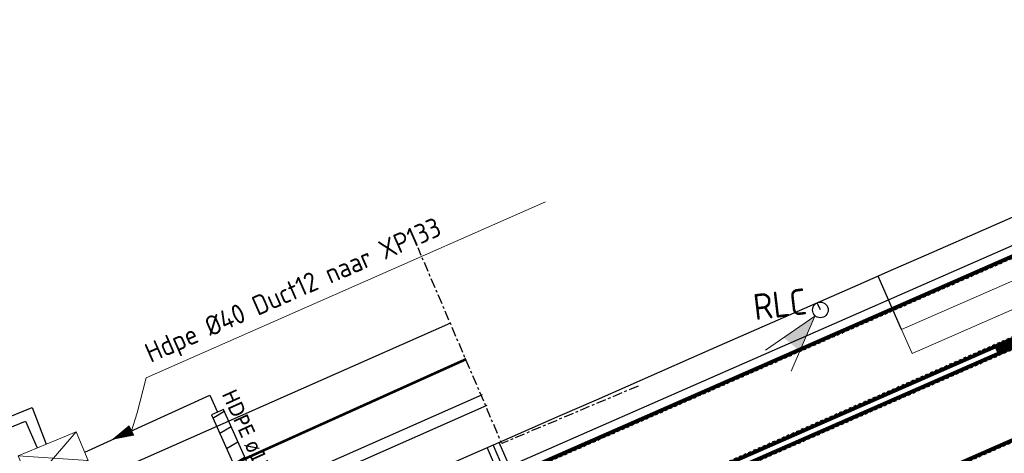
# Model space of a CAD drawing. Header units: metres. Extents: x 144112 to 146497, y 457631 to 458575.
# Tile 55 of 59: x 146258 to 146296, y 458459 to 458476. Entities that reach past the tile are written whole.
import ezdxf
from ezdxf.enums import TextEntityAlignment as Align

# ---------------------------------------------------------------- set-up
doc = ezdxf.new("R2010")
doc.units = ezdxf.units.M
doc.header["$LTSCALE"] = 0.25
for name, pattern in [('N225DO-1044A$0$PROFIEL', [3.8999999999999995, 3, -0.3, 0.3, -0.3]), ('STIPPELFIJN', [0.375, 0.25, -0.125]), ('VW-1-3_STREEP', [4, 1, -3]), ('VW-3-3_STREEP', [6, 3, -3]), ('VW-30-270_STREEP', [3, 0.3, -2.7])]:
    doc.linetypes.add(name, pattern=pattern)
doc.layers.get('0').update_dxf_attribs({"linetype": 'CONTINUOUS', "lineweight": 0})
for name, color, linetype in [('BUIS', 1, 'CONTINUOUS'), ('INSTALLATIE-T-CODE', 1, 'CONTINUOUS'), ('KABEL-500', 3, 'CONTINUOUS'), ('LUS-T-CODE', 1, 'CONTINUOUS'), ('MASTEN', 7, 'CONTINUOUS'), ('NW-WERKGRENS', 8, 'N225DO-1044A$0$PROFIEL'), ('ONDERGROND', 7, 'CONTINUOUS'), ('VRI - Koppelkabel', 30, 'CONTINUOUS'), ('VRI - MANTELBUIS', 1, 'CONTINUOUS'), ('VRI - uitslijper', 1, 'CONTINUOUS'), ('WEG-NW-BANDEN', 7, 'CONTINUOUS'), ('WEG-NW-MARKERING', 7, 'STIPPELFIJN'), ('WEG-NW-MARKERING 0.30-2.70 STREEP DIK 10', 8, 'VW-30-270_STREEP'), ('WEG-NW-MARKERING 1-3 STREEP BLOK 45CM', 7, 'VW-1-3_STREEP'), ('WEG-NW-MARKERING 1-3 STREEP DIK 15', 7, 'VW-1-3_STREEP'), ('WEG-NW-MARKERING 3-3 STREEP DIK 15', 7, 'VW-3-3_STREEP'), ('WEG-NW-MARKERING DOORGETROKKEN DIK 15', 7, 'CONTINUOUS'), ('WEG-NW-VERHARDING', 42, 'CONTINUOUS'), ('X-bestaand-meubilair', 251, 'CONTINUOUS')]:
    doc.layers.add(name, color=color, linetype=linetype)
for name, color, linetype, lineweight in [('INSTALLATIE', 3, 'CONTINUOUS', 0), ('KABEL-T-CODE', 7, 'CONTINUOUS', 18), ('LUSSEN', 7, 'CONTINUOUS', 0), ('VRI-AUTOMAAT', 3, 'CONTINUOUS', 0)]:
    doc.layers.add(name, color=color, linetype=linetype, lineweight=lineweight)
doc.styles.add('I020-1', font='ISO', dxfattribs={"height": 2})
doc.styles.add('ISO', font='ISO')
doc.styles.add('NLCS-ISO-M250-T35', font='NLCS-ISO.ttf', dxfattribs={"height": 3.5})
doc.styles.add('VRI131 kabel1$0$ISO', font='ISO')

# ---------------------------------------------------------------- blocks, each defined once
blk = doc.blocks.new('V_15X1')
blk.add_lwpolyline([(0.5, 0), (0.5, -15), (-0.5, -15), (-0.5, 0)], close=True)
at = {"layer": 'LUS-T-CODE', "style": 'ISO'}
blk.add_attdef('LUS', text='', height=1, rotation=270, dxfattribs=at).set_placement((-0.02055993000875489, -16.41547190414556), align=Align.MIDDLE)
blk = doc.blocks.new('V_AUT')
for p, q in [((-1.2, -0.6000000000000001), (1.2, 0.6000000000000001)), ((-1.2, 0.6000000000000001), (1.2, -0.6000000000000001)), ((-1.2, 0.6000000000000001), (1.2, 0.6000000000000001)), ((-1.2, -0.6000000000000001), (-1.2, 0.6000000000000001)), ((1.2, 0.6000000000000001), (1.2, -0.6000000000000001)), ((1.2, -0.6000000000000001), (-1.2, -0.6000000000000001))]:
    blk.add_line(p, q)
at = {"style": 'I020-1'}
blk.add_attdef('INST', (-1.2, 0.8933341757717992), '', height=1, dxfattribs=at)
blk = doc.blocks.new('Masten1')
blk.add_circle((0, 0), 0.3)
blk = doc.blocks.new('V_RLC')
blk.add_lwpolyline([(2.51087760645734, 0.6316793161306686), (0.3, 0), (2.51087760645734, -0.6316793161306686)])
blk.add_solid([(0.3, 0), (1.7, 0.4), (1.7, -0.4)])
at = {"layer": 'INSTALLATIE-T-CODE', "style": 'I020-1'}
blk.add_attdef('INST', text='', height=1, dxfattribs=at).set_placement((4.287389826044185, 0.002107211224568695), align=Align.MIDDLE)
blk = doc.blocks.new('N237_ondergrond1')
at = {"layer": 'NW-WERKGRENS', "color": 8, "ltscale": 0.5, "flags": 128}
blk.add_lwpolyline([(146281.5691994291, 458461.5237860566), (146276.3518037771, 458459.326515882), (146273.1461184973, 458466.8173372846)], dxfattribs=at)
blk.add_lwpolyline([(146281.5691994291, 458461.5237860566), (146276.3518037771, 458459.326515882), (146273.1461184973, 458466.8173372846)], dxfattribs=at)
at = {"layer": 'WEG-NW-BANDEN', "color": 8, "flags": 128}
blk.add_lwpolyline([(146275.7735914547, 458460.7846354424), (146267.0334719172, 458456.9192948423)], dxfattribs=at)
blk.add_lwpolyline([(146275.7735914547, 458460.7846354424), (146267.0334719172, 458456.9192948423)], dxfattribs=at)
at = {"layer": 'WEG-NW-MARKERING', "color": 8, "flags": 128}
for points in [[(146374.702723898, 458497.9997711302), (146262.6893999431, 458448.8331315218)], [(146374.702723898, 458497.9997711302), (146262.6893999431, 458448.8331315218)], [(146369.4614342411, 458495.2077410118), (146262.8702648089, 458448.4210782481)], [(146369.4614342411, 458495.2077410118), (146262.8702648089, 458448.4210782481)], [(146373.0942364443, 458493.2530090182), (146264.1765110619, 458445.4451379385)], [(146373.0942364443, 458493.2530090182), (146264.1765110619, 458445.4451379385)], [(146328.4660306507, 458480.7080912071), (146261.5841146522, 458451.3512348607)], [(146328.4660306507, 458480.7080912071), (146261.5841146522, 458451.3512348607)]]:
    blk.add_lwpolyline(points, dxfattribs=at)
at = {"layer": 'WEG-NW-MARKERING 0.30-2.70 STREEP DIK 10', "color": 8, "linetype": 'VW-30-270_STREEP', "ltscale": 0.25, "const_width": 0.1, "flags": 128}
blk.add_lwpolyline([(146252.5560311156, 458452.4528414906), (146274.988931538, 458462.558870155)], dxfattribs=at)
blk.add_lwpolyline([(146252.5560311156, 458452.4528414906), (146274.988931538, 458462.558870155)], dxfattribs=at)
at = {"layer": 'WEG-NW-MARKERING 1-3 STREEP BLOK 45CM', "color": 8, "ltscale": 0.25, "const_width": 0.45, "flags": 128}
blk.add_lwpolyline([(146369.3710018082, 458495.4137676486), (146295.2815244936, 458462.8932557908)], dxfattribs=at)
blk.add_lwpolyline([(146369.3710018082, 458495.4137676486), (146295.2815244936, 458462.8932557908)], dxfattribs=at)
at = {"layer": 'WEG-NW-MARKERING 1-3 STREEP DIK 15', "color": 8, "ltscale": 0.25, "const_width": 0.15, "flags": 128}
blk.add_lwpolyline([(146270.4726912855, 458448.2906626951), (146373.061107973, 458493.3203746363), (146408.3670770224, 458512.6297138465), (146487.1473167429, 458547.5024874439)], dxfattribs=at)
blk.add_lwpolyline([(146270.4726912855, 458448.2906626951), (146373.061107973, 458493.3203746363), (146408.3670770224, 458512.6297138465), (146487.1473167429, 458547.5024874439)], dxfattribs=at)
at = {"layer": 'WEG-NW-MARKERING 3-3 STREEP DIK 15', "color": 8, "ltscale": 0.25, "const_width": 0.15, "flags": 128}
blk.add_lwpolyline([(146267.8668276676, 458454.1908483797), (146328.4358865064, 458480.7767667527)], dxfattribs=at)
blk.add_lwpolyline([(146267.8668276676, 458454.1908483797), (146328.4358865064, 458480.7767667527)], dxfattribs=at)
at = {"layer": 'WEG-NW-MARKERING DOORGETROKKEN DIK 15', "color": 8, "const_width": 0.15, "flags": 128}
for points in [[(146295.221445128, 458463.0306985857), (146269.038456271, 458451.5380517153)], [(146295.221445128, 458463.0306985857), (146269.038456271, 458451.5380517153)], [(146295.3416038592, 458462.7558129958), (146269.1596592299, 458451.2636244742)], [(146295.3416038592, 458462.7558129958), (146269.1596592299, 458451.2636244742)]]:
    blk.add_lwpolyline(points, dxfattribs=at)
at = {"layer": 'WEG-NW-VERHARDING', "color": 8, "flags": 128}
for points in [[(146368.9400000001, 458498.9649999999), (146262.1128640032, 458452.074763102)], [(146368.9400000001, 458498.9649999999), (146262.1128640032, 458452.074763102)], [(146274.3822357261, 458463.9307011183), (146259.4892106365, 458457.344222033), (146249.1369596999, 458452.5155823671)], [(146274.3822357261, 458463.9307011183), (146259.4892106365, 458457.344222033), (146249.1369596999, 458452.5155823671)], [(146275.5956273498, 458461.1870391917), (146266.4500875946, 458457.1424004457)], [(146275.5956273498, 458461.1870391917), (146266.4500875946, 458457.1424004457)]]:
    blk.add_lwpolyline(points, dxfattribs=at)
blk = doc.blocks.new('V_MAST')
blk.add_circle((0, 0), 0.3)

msp = doc.modelspace()

# ---------------------------------------------------------------- hatches: boundary and pattern name
at = {"layer": 'BUIS'}
h = msp.add_hatch(dxfattribs=at)
h.set_pattern_fill('LINE', color=256, scale=0.2, angle=30.59999999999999, style=0)
h.set_pattern_definition([(30.59999999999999, (-1.308868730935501, 42.37357023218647), (-0.3232412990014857, 0.5465711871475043), [])])
h.paths.add_polyline_path([(146265.2353660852, 458460.4308301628), (146266.8535486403, 458456.7962409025), (146267.3103225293, 458456.9996066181), (146265.6921399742, 458460.6341958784)])

# ---------------------------------------------------------------- linework, layer by layer
at = {"layer": 'BUIS', "flags": 128}
msp.add_lwpolyline([(146265.2353660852, 458460.4308301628), (146266.8535486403, 458456.7962409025), (146267.3103225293, 458456.9996066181), (146265.6921399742, 458460.6341958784)], close=True, dxfattribs=at)
at = {"layer": 'KABEL-500'}
for p, q in [((146291.1626348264, 458464.8257427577), (146290.7621061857, 458465.7420269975)), ((146276.2058263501, 458458.2349082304, 10.86846236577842), (146275.8040889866, 458459.1510331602, 10.86846236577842)), ((146276.4175341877, 458458.3535926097, 10.85304454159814), (146276.0158397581, 458459.2696196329, 10.85304454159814)), ((146276.6485222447, 458458.4549814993), (146276.2468706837, 458459.3709107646))]:
    msp.add_line(p, q, dxfattribs=at)
at = {"layer": 'KABEL-500', "flags": 128}
for points in [[(146269.5174236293, 458456.4198698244), (146276.4416086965, 458459.4562503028), (146278.5912126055, 458460.3997880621), (146279.9717857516, 458461.0057708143), (146283.6194485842, 458462.6068600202), (146284.690746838, 458463.0770910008), (146289.7964884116, 458465.3181829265), (146291.3450483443, 458465.9979010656), (146292.6160778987, 458466.5558012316), (146295.0059745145, 458467.6048120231), (146300.7314783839, 458470.1179397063), (146302.0418796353, 458470.6931215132), (146305.3237639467, 458472.1336574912), (146307.9816304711, 458473.300289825), (146310.9659943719, 458474.6102334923), (146315.183216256, 458476.4613224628), (146319.187897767, 458478.2191198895), (146324.9786867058, 458480.7609035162), (146331.2536136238, 458483.5151925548)], [(146288.5498044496, 458464.4434025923), (146288.4239400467, 458464.7157225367)], [(146260.3836500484, 458458.990200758), (146265.170591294, 458461.1748737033), (146265.4637530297, 458460.5325130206)], [(146256.4207306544, 458459.9171898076), (146258.3636879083, 458460.7057252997), (146258.9034370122, 458459.2999624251)]]:
    msp.add_lwpolyline(points, dxfattribs=at)
at = {"layer": 'KABEL-T-CODE'}
for p, q in [((146262.0895383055, 458460.0014645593), (146261.4719952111, 458459.4869017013)), ((146261.4719952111, 458459.4869017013), (146262.1106882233, 458459.9577486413)), ((146261.4719952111, 458459.4869017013), (146262.1318381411, 458459.9140327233)), ((146262.0895383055, 458460.0014645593), (146262.2587376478, 458459.6517372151))]:
    msp.add_line(p, q, dxfattribs=at)
at = {"layer": 'KABEL-T-CODE', "color": 0}
for p, q in [((146261.4719952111, 458459.4869017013), (146262.1529880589, 458459.8703168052)), ((146261.4719952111, 458459.4869017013), (146262.1741379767, 458459.8266008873)), ((146261.4719952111, 458459.4869017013), (146262.1741379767, 458459.8266008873)), ((146262.1903193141, 458459.7931547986), (146261.4719952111, 458459.4869017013)), ((146261.4719952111, 458459.4869017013), (146262.1952878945, 458459.7828849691)), ((146262.2004369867, 458459.7722420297), (146261.4719952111, 458459.4869017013)), ((146261.4719952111, 458459.4869017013), (146262.2164378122, 458459.7391690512)), ((146261.4719952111, 458459.4869017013), (146262.2375877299, 458459.6954531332)), ((146261.4719952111, 458459.4869017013), (146262.2587376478, 458459.6517372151))]:
    msp.add_line(p, q, dxfattribs=at)
at = {"layer": 'KABEL-T-CODE', "flags": 128}
for points in [[(146278.0241956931, 458468.5843600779), (146262.7366941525, 458461.8407239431), (146262.3895180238, 458460.4962822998), (146262.1793253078, 458459.8158789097)], [(146262.0952589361, 458459.9896402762), (146261.4719952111, 458459.4869017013)], [(146261.4719952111, 458459.4869017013), (146262.099599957, 458459.9806675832)], [(146262.1048189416, 458459.9698801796), (146261.4719952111, 458459.4869017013)], [(146262.1154942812, 458459.9478147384), (146261.4719952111, 458459.4869017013)], [(146261.4719952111, 458459.4869017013), (146262.1216003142, 458459.9351938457)], [(146262.1264086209, 458459.9252552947), (146261.4719952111, 458459.4869017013)], [(146262.137163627, 458459.903025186), (146261.4719952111, 458459.4869017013)]]:
    msp.add_lwpolyline(points, dxfattribs=at)
at = {"layer": 'KABEL-T-CODE', "color": 0, "flags": 128}
for points in [[(146261.4719952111, 458459.4869017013), (146262.1421790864, 458459.8926584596)], [(146262.1478389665, 458459.8809597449), (146261.4719952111, 458459.4869017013)], [(146262.1579566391, 458459.860046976), (146261.4719952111, 458459.4869017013)], [(146261.4719952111, 458459.4869017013), (146262.1627578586, 458459.8501230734)], [(146262.1689506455, 458459.8373228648), (146261.4719952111, 458459.4869017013)], [(146262.1793253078, 458459.8158789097), (146261.4719952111, 458459.4869017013)], [(146261.4719952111, 458459.4869017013), (146262.1855180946, 458459.8030787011)], [(146261.4719952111, 458459.4869017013), (146262.2060968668, 458459.7605433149)], [(146262.2111123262, 458459.7501765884), (146261.4719952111, 458459.4869017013)], [(146262.2218673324, 458459.7279464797), (146261.4719952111, 458459.4869017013)], [(146261.4719952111, 458459.4869017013), (146262.226675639, 458459.7180079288)], [(146262.2327816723, 458459.7053870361), (146261.4719952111, 458459.4869017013)], [(146262.2434570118, 458459.6833215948), (146261.4719952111, 458459.4869017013)], [(146261.4719952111, 458459.4869017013), (146262.2486759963, 458459.6725341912)], [(146262.2530170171, 458459.6635614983), (146261.4719952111, 458459.4869017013)]]:
    msp.add_lwpolyline(points, dxfattribs=at)
at = {"layer": 'VRI - Koppelkabel', "flags": 128}
msp.add_lwpolyline([(146256.7955137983, 458459.651057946), (146258.1171213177, 458460.1833194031), (146258.5577550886, 458459.1557890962)], dxfattribs=at)
at = {"layer": 'VRI - uitslijper'}
msp.add_line((146291.659406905, 458463.6939775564), (146291.1626348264, 458464.8257427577), dxfattribs=at)

# ---------------------------------------------------------------- block references
at = {"layer": 'INSTALLATIE'}
ref = msp.add_blockref('V_RLC', (146288.5329309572, 458464.4392621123), dxfattribs=dict(at, rotation=230.5736209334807))
ref.add_attrib('INST', 'RLC', dxfattribs={"layer": 'INSTALLATIE-T-CODE', "height": 1, "rotation": 186.7717466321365, "style": 'I020-1', "text_generation_flag": 6}).set_placement((146286.9992595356, 458464.6636208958), align=Align.MIDDLE)
at = {"layer": 'INSTALLATIE', "rotation": 281.4333982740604}
msp.add_blockref('Masten1', (146288.5498044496, 458464.4434025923), dxfattribs=at)
at = {"layer": 'LUSSEN'}
ref = msp.add_blockref('V_15X1', (146291.8596712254, 458463.2358354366), dxfattribs=dict(at, rotation=113.6112305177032))
ref.add_attrib('LUS', 'D1.2', dxfattribs={"layer": 'LUS-T-CODE', "height": 0.7, "style": 'ISO'}).set_placement((146306.9091442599, 458469.7918633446), align=Align.MIDDLE)
at = {"layer": 'MASTEN', "rotation": 23.89042166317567}
msp.add_blockref('V_MAST', (146288.5498044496, 458464.4434025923), dxfattribs=at)
at = {"layer": 'ONDERGROND'}
msp.add_blockref('N237_ondergrond1', (0, 0), dxfattribs=at)
at = {"layer": 'VRI-AUTOMAAT'}
ref = msp.add_blockref('V_AUT', (146259.1776988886, 458458.7642556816), dxfattribs=dict(at, rotation=202.6395202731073))
ref.add_attrib('INST', 'AUTOMAAT', dxfattribs={"layer": 'X-bestaand-meubilair', "color": 1, "height": 0.7, "rotation": 180, "style": 'I020-1', "text_generation_flag": 6}).set_placement((146256.1073061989, 458457.6270416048), align=Align.TOP_RIGHT)

# ---------------------------------------------------------------- texts
at = {"layer": 'KABEL-T-CODE', "insert": (146262.6041557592, 458463.0911540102), "char_height": 0.75, "width": 17.14073732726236, "attachment_point": 1, "rotation": 23.74743680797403, "style": 'VRI131 kabel1$0$ISO'}
msp.add_mtext('Hdpe %%C40 Duct12 naar XP133', dxfattribs=at)
at = {"layer": 'VRI - MANTELBUIS', "insert": (146268.2911055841, 458456.7354043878), "char_height": 0.7, "attachment_point": 3, "rotation": 294.30794726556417, "style": 'NLCS-ISO-M250-T35'}
msp.add_mtext('{\\fTahoma|b0|i0|c0|p34;\\H0.83333x;HDPE ø125mm}', dxfattribs=at)

doc.saveas('drawing.dxf')
